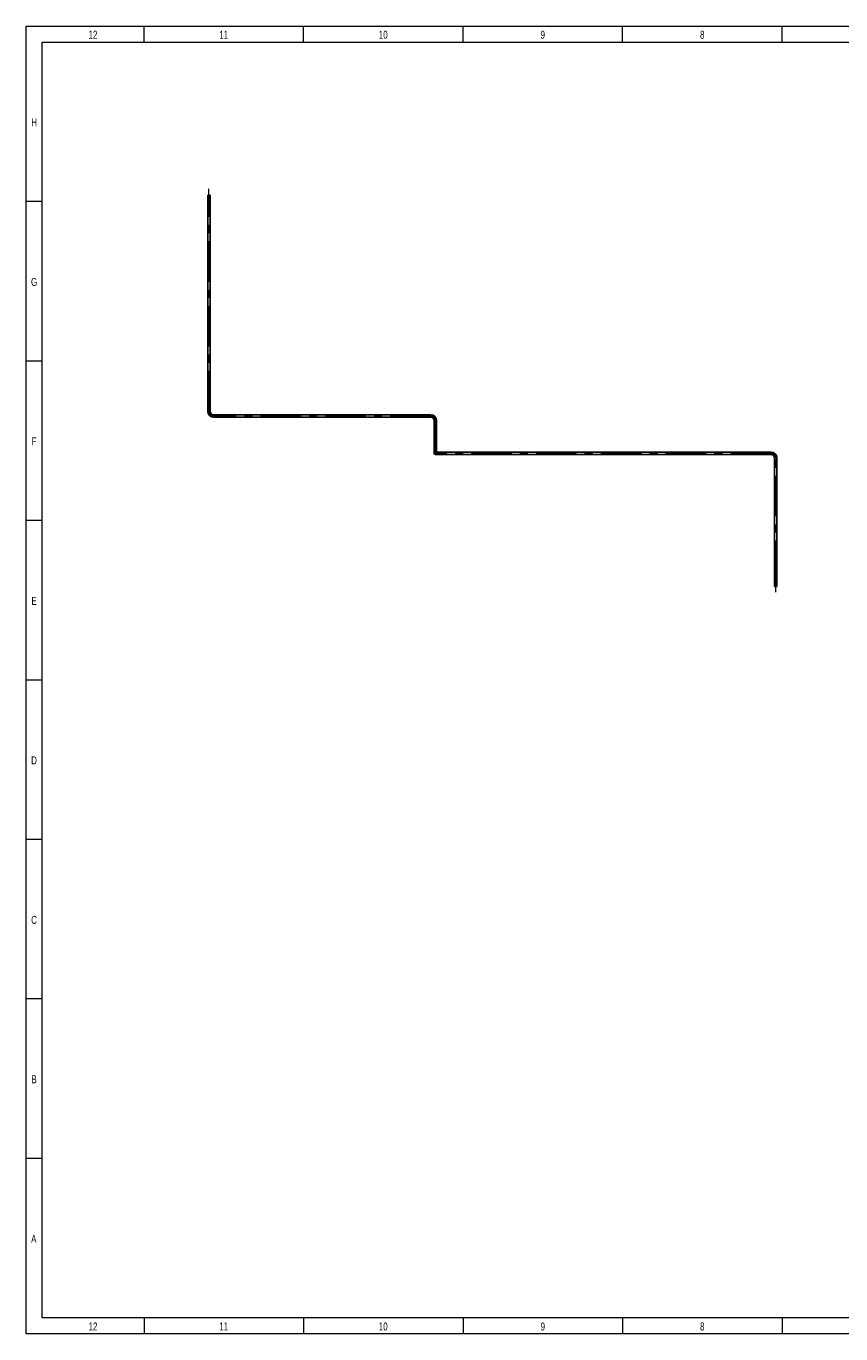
# Model space of a CAD drawing. Header units: millimetres. Extents: x 15 to 592, y 5 to 415.
# Tile 1 of 13: x 15 to 270, y 5 to 415. Entities that reach past the tile are written whole.
import ezdxf

# ---------------------------------------------------------------- set-up
doc = ezdxf.new("R2010")
doc.units = ezdxf.units.MM
doc.linetypes.add('CENTERX2', pattern=[20.32, 12.7, -2.54, 2.54, -2.54])
doc.layers.add('COTAS', color=166, linetype='Continuous')
doc.styles.add('SLDTEXTSTYLE0', font='TXT', dxfattribs={"width": 0.75})

# ---------------------------------------------------------------- blocks, each defined once
blk = doc.blocks.new('SW_CENTERMARKSYMBOL_1')
at = {"layer": 'COTAS', "color": 0}
for p, q in [((-0.17, 0), (-0.45, 0)), ((0, 0), (-0.08, 0)), ((0, 0.17), (0, 0.45)), ((0, 0), (0, 0.08)), ((0, 0), (0, -0.08)), ((0, 0), (0.08, 0)), ((0.17, 0), (0.45, 0)), ((0, -0.17), (0, -0.45))]:
    blk.add_line(p, q, dxfattribs=at)

msp = doc.modelspace()

# ---------------------------------------------------------------- linework, layer by layer
at = {"color": 7, "linetype": 'Continuous', "lineweight": 18}
for p, q in [((15, 5), (15, 415)), ((15, 415), (589, 415)), ((52, 410), (52, 415)), ((102, 410), (102, 415)), ((152, 410), (152, 415)), ((202, 410), (202, 415)), ((252, 410), (252, 415)), ((20, 10), (20, 410)), ((20, 410), (584, 410)), ((20, 360), (15, 360)), ((20, 310), (15, 310)), ((20, 260), (15, 260)), ((20, 210), (15, 210)), ((19.999, 210), (20.001, 210)), ((20, 160), (15, 160)), ((20, 110), (15, 110)), ((20, 60), (15, 60)), ((584, 10), (20, 10)), ((52, 10), (52, 5)), ((102, 10), (102, 5)), ((152, 10), (152, 5)), ((202, 10), (202, 5)), ((252, 10), (252, 5)), ((589, 5), (15, 5))]:
    msp.add_line(p, q, dxfattribs=at)
at = {"color": 7, "linetype": 'Continuous', "lineweight": 25}
for p, q in [((71.95312, 362.0413), (71.95312, 294.2413)), ((72.31978, 362.0413), (71.95312, 362.0413)), ((72.68645, 362.0413), (72.31978, 362.0413)), ((72.68645, 294.2413), (72.68645, 362.0413)), ((72.31978, 294.2413), (71.95312, 294.2413)), ((72.68645, 294.2413), (72.31978, 294.2413)), ((141.85312, 293.1413), (73.78645, 293.1413)), ((73.78645, 293.1413), (73.78645, 292.77463)), ((73.78645, 292.77463), (73.78645, 292.40796)), ((73.78645, 292.40796), (141.85312, 292.40796)), ((141.85312, 293.1413), (141.85312, 292.77463)), ((141.85312, 292.77463), (141.85312, 292.40796)), ((142.95312, 291.30796), (142.95312, 282.57463)), ((143.31978, 291.30796), (142.95312, 291.30796)), ((143.68645, 291.30796), (143.31978, 291.30796)), ((143.68645, 282.57463), (143.68645, 291.30796)), ((142.95312, 282.57463), (142.95312, 281.10796)), ((143.31978, 282.57463), (142.95312, 282.57463)), ((143.68645, 282.57463), (143.31978, 282.57463)), ((144.78645, 281.47463), (143.31978, 281.47463)), ((143.31978, 280.7413), (144.78645, 280.7413)), ((143.68645, 281.47463), (143.68645, 282.57463)), ((248.51978, 281.47463), (144.78645, 281.47463)), ((144.78645, 281.47463), (144.78645, 280.7413)), ((144.78645, 280.7413), (248.51978, 280.7413)), ((248.51978, 281.47463), (248.51978, 280.7413)), ((249.61978, 279.6413), (249.61978, 241.00796)), ((250.35312, 279.6413), (249.61978, 279.6413)), ((250.35312, 241.00796), (250.35312, 279.6413)), ((249.61978, 241.00796), (249.61978, 239.5413)), ((250.35312, 241.00796), (249.61978, 241.00796)), ((250.35312, 239.5413), (250.35312, 241.00796))]:
    msp.add_line(p, q, dxfattribs=at)
for radius in [0.36667, 0.31667]:
    msp.add_circle((249.98645, 239.5413), radius, dxfattribs=at)
for centre, radius, start, end in [((73.78645, 294.2413), 1.83333, 180, 270), ((73.78645, 294.2413), 1.1, 180, 270), ((141.85312, 291.30796), 1.83333, 0, 90), ((141.85312, 291.30796), 1.1, 0, 90), ((143.31978, 281.10796), 0.36667, 90, 270), ((248.51978, 279.6413), 1.83333, 0, 90), ((248.51978, 279.6413), 1.1, 0, 90)]:
    msp.add_arc(centre, radius, start, end, dxfattribs=at)
at = {"layer": 'COTAS', "linetype": 'CENTERX2', "lineweight": 18}
for p, q in [((72.31978, 294.2413), (72.31978, 364.0413)), ((141.85312, 292.77463), (73.78645, 292.77463)), ((143.31978, 282.57463), (143.31978, 291.30796)), ((143.31978, 282.57463), (143.31978, 281.10796)), ((143.31978, 281.10796), (144.78645, 281.10796)), ((248.51978, 281.10796), (144.78645, 281.10796)), ((249.98645, 241.00796), (249.98645, 279.6413)), ((249.98645, 241.00796), (249.98645, 237.5413))]:
    msp.add_line(p, q, dxfattribs=at)
for centre, start, end in [((73.78645, 294.2413), 180, 270), ((141.85312, 291.30796), 0, 90), ((248.51978, 279.6413), 0, 90)]:
    msp.add_arc(centre, 1.46667, start, end, dxfattribs=at)

# ---------------------------------------------------------------- block references
at = {"layer": 'COTAS'}
msp.add_blockref('SW_CENTERMARKSYMBOL_1', (249.98645, 239.5413), dxfattribs=at)

# ---------------------------------------------------------------- texts
at = {"color": 7, "linetype": 'Continuous', "lineweight": 0, "char_height": 2.5, "attachment_point": 2, "style": 'SLDTEXTSTYLE0'}
for s, insert in [('12', (35.94965, 413.56267)), ('11', (76.94965, 413.56267)), ('10', (126.94965, 413.56267)), ('9', (176.97483, 413.56267)), ('8', (226.97483, 413.56267)), ('H', (17.49392, 386.06267)), ('G', (17.49219, 336.06267)), ('F', (17.47396, 286.06267)), ('E', (17.50434, 236.06267)), ('D', (17.47135, 186.06267)), ('C', (17.47396, 136.06267)), ('B', (17.4809, 86.06267)), ('A', (17.40017, 36.06267)), ('12', (35.94965, 8.56267)), ('11', (76.94965, 8.56267)), ('10', (126.94965, 8.56267)), ('9', (176.97483, 8.56267)), ('8', (226.97483, 8.56267))]:
    msp.add_mtext(s, dxfattribs=dict(at, insert=insert))

doc.saveas('drawing.dxf')
